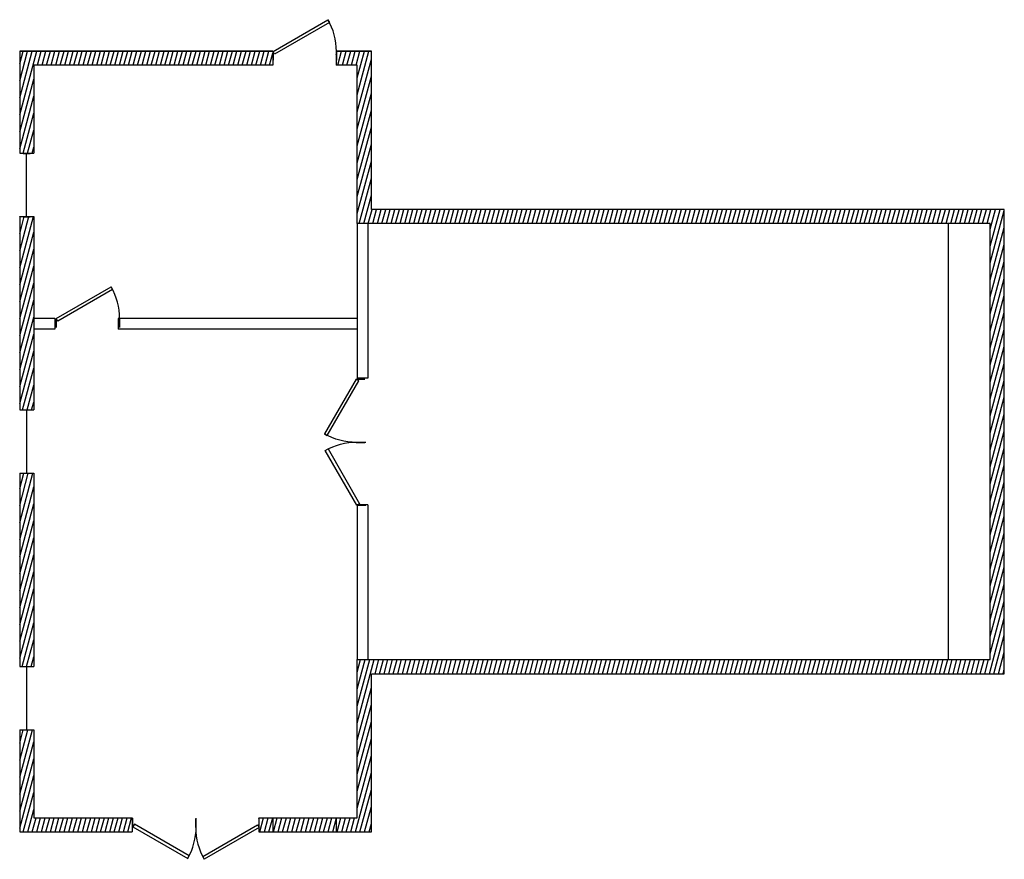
# Model space of a CAD drawing. Header units: inches. Extents: x 1076 to 1636, y 445 to 922.
import ezdxf

# ---------------------------------------------------------------- set-up
doc = ezdxf.new("R2010")
doc.units = ezdxf.units.IN
doc.header["$MEASUREMENT"] = 0
for name, color, linetype in [('Door', 2, 'Continuous'), ('Inner Wall', 5, 'Continuous'), ('Outer Wall', 1, 'Continuous'), ('Window', 30, 'Continuous')]:
    doc.layers.add(name, color=color, linetype=linetype)

# ---------------------------------------------------------------- blocks, each defined once
blk = doc.blocks.new('*U8')
for p, q in [((0, 0), (0, -5)), ((36, 0), (36, -5))]:
    blk.add_line(p, q)
blk.add_lwpolyline([(0, 0), (31.18, 18), (32.05, 16.48), (0.88, -1.52)], close=True)
blk.add_arc((0, 0), 36, 0, 30)
blk = doc.blocks.new('*U19')
for p, q in [((0, 0), (0, 5)), ((36, 0), (36, 5))]:
    blk.add_line(p, q)
blk.add_lwpolyline([(0, 0), (31.18, -18), (32.05, -16.48), (0.87, 1.52)], close=True)
blk.add_arc((0, 0), 36, 330, 0)
blk = doc.blocks.new('*U18')
for p, q in [((-36, 0), (-36, 5)), ((0, 0), (0, 5))]:
    blk.add_line(p, q)
blk.add_lwpolyline([(0, 0), (-31.18, -18), (-32.05, -16.48), (-0.88, 1.52)], close=True)
blk.add_arc((0, 0), 36, 180, 210)
blk = doc.blocks.new('Window - Imperial')
for p, q in [((0, 4), (0, 0)), ((0, 2), (36, 2)), ((36, 4), (36, 0))]:
    blk.add_line(p, q)

msp = doc.modelspace()

# ---------------------------------------------------------------- hatches: boundary and pattern name
at = {"layer": 'Outer Wall'}
h = msp.add_hatch(dxfattribs=at)
h.set_pattern_fill('ANSI31', color=256, scale=20, angle=30)
h.paths.add_polyline_path([(1220.42, 904.49), (1076.42, 904.49), (1076.42, 846.49), (1084.42, 846.49), (1084.42, 896.49), (1220.42, 896.49)])
h.paths.add_polyline_path([(1276.42, 904.49), (1256.42, 904.49), (1256.42, 896.49), (1268.42, 896.49), (1268.42, 806.49), (1628.42, 806.49), (1628.42, 558.49), (1268.42, 558.49), (1268.42, 468.49), (1256.42, 468.49), (1256.42, 460.49), (1276.42, 460.49), (1276.42, 550.49), (1636.42, 550.49), (1636.42, 814.49), (1276.42, 814.49)])
h.paths.add_polyline_path([(1256.42, 468.49), (1220.42, 468.49), (1220.42, 460.49), (1256.42, 460.49)])
h.paths.add_polyline_path([(1220.42, 468.49), (1212.42, 468.49), (1212.42, 460.49), (1220.42, 460.49)])
h.paths.add_polyline_path([(1140.42, 468.49), (1084.42, 468.49), (1084.42, 518.49), (1076.42, 518.49), (1076.42, 460.49), (1140.42, 460.49)])
h.paths.add_polyline_path([(1084.42, 664.49), (1076.42, 664.49), (1076.42, 554.49), (1084.42, 554.49)])
h.paths.add_polyline_path([(1084.42, 810.49), (1076.42, 810.49), (1076.42, 700.49), (1084.42, 700.49)])

# ---------------------------------------------------------------- linework, layer by layer
for p, q in [((1220.42, 904.49), (1076.42, 904.49)), ((1076.42, 904.49), (1076.42, 846.49)), ((1076.42, 904.49), (1220.42, 904.49)), ((1220.42, 904.49), (1220.42, 896.49)), ((1276.42, 904.49), (1256.42, 904.49)), ((1256.42, 904.49), (1256.42, 896.49)), ((1256.42, 904.49), (1276.42, 904.49)), ((1276.42, 814.49), (1276.42, 904.49)), ((1220.42, 896.49), (1084.42, 896.49)), ((1084.42, 896.49), (1084.42, 846.49)), ((1268.42, 896.49), (1256.42, 896.49)), ((1268.42, 806.49), (1268.42, 896.49)), ((1076.42, 846.49), (1084.42, 846.49)), ((1636.42, 814.49), (1276.42, 814.49)), ((1636.42, 550.49), (1636.42, 814.49)), ((1076.42, 810.49), (1076.42, 700.49)), ((1076.42, 810.49), (1084.42, 810.49)), ((1084.42, 810.49), (1084.42, 700.49)), ((1628.42, 806.49), (1268.42, 806.49)), ((1628.42, 558.49), (1628.42, 806.49)), ((1076.42, 700.49), (1084.42, 700.49)), ((1076.42, 664.49), (1076.42, 554.49)), ((1076.42, 664.49), (1084.42, 664.49)), ((1084.42, 664.49), (1084.42, 554.49)), ((1076.42, 554.49), (1084.42, 554.49)), ((1268.42, 558.49), (1628.42, 558.49)), ((1268.42, 468.49), (1268.42, 558.49)), ((1276.42, 550.49), (1636.42, 550.49)), ((1276.42, 460.49), (1276.42, 550.49)), ((1076.42, 518.49), (1076.42, 460.49)), ((1076.42, 518.49), (1084.42, 518.49)), ((1084.42, 518.49), (1084.42, 468.49)), ((1084.42, 468.49), (1140.42, 468.49)), ((1140.42, 468.49), (1140.42, 460.49)), ((1212.42, 468.49), (1212.42, 460.49)), ((1212.42, 468.49), (1268.42, 468.49)), ((1220.42, 468.49), (1220.42, 460.49)), ((1256.42, 468.49), (1256.42, 460.49)), ((1076.42, 460.49), (1140.42, 460.49)), ((1212.42, 460.49), (1276.42, 460.49))]:
    msp.add_line(p, q)
at = {"layer": 'Inner Wall'}
for p, q in [((1268.42, 806.49), (1268.42, 718.49)), ((1274.42, 806.49), (1274.42, 718.49)), ((1604.42, 806.49), (1604.42, 558.49)), ((1096.42, 752.49), (1084.42, 752.49)), ((1096.42, 752.49), (1096.42, 746.49)), ((1268.42, 752.49), (1132.42, 752.49)), ((1132.42, 752.49), (1132.42, 746.49)), ((1096.42, 746.49), (1084.42, 746.49)), ((1268.42, 746.49), (1132.42, 746.49)), ((1274.42, 718.49), (1268.42, 718.49)), ((1274.42, 646.49), (1268.42, 646.49)), ((1268.42, 646.49), (1268.42, 558.49)), ((1274.42, 646.49), (1274.42, 558.49))]:
    msp.add_line(p, q, dxfattribs=at)

# ---------------------------------------------------------------- block references
at = {"layer": 'Door'}
for name, p in [('*U8', (1220.53, 904.45)), ('*U8', (1097.23, 752.46)), ('*U19', (1140.78, 463.38)), ('*U18', (1212.55, 462.92))]:
    msp.add_blockref(name, p, dxfattribs=at)
at = {"layer": 'Door', "xscale": -1, "rotation": 270.0000000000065}
for name, p in [('*U18', (1267.8, 718.01)), ('*U19', (1268.25, 646.25))]:
    msp.add_blockref(name, p, dxfattribs=at)
at = {"layer": 'Window', "rotation": 90}
for p in [(1082.31, 810.41), (1082.44, 664.49), (1082.44, 518.49)]:
    msp.add_blockref('Window - Imperial', p, dxfattribs=at)

doc.saveas('drawing.dxf')
